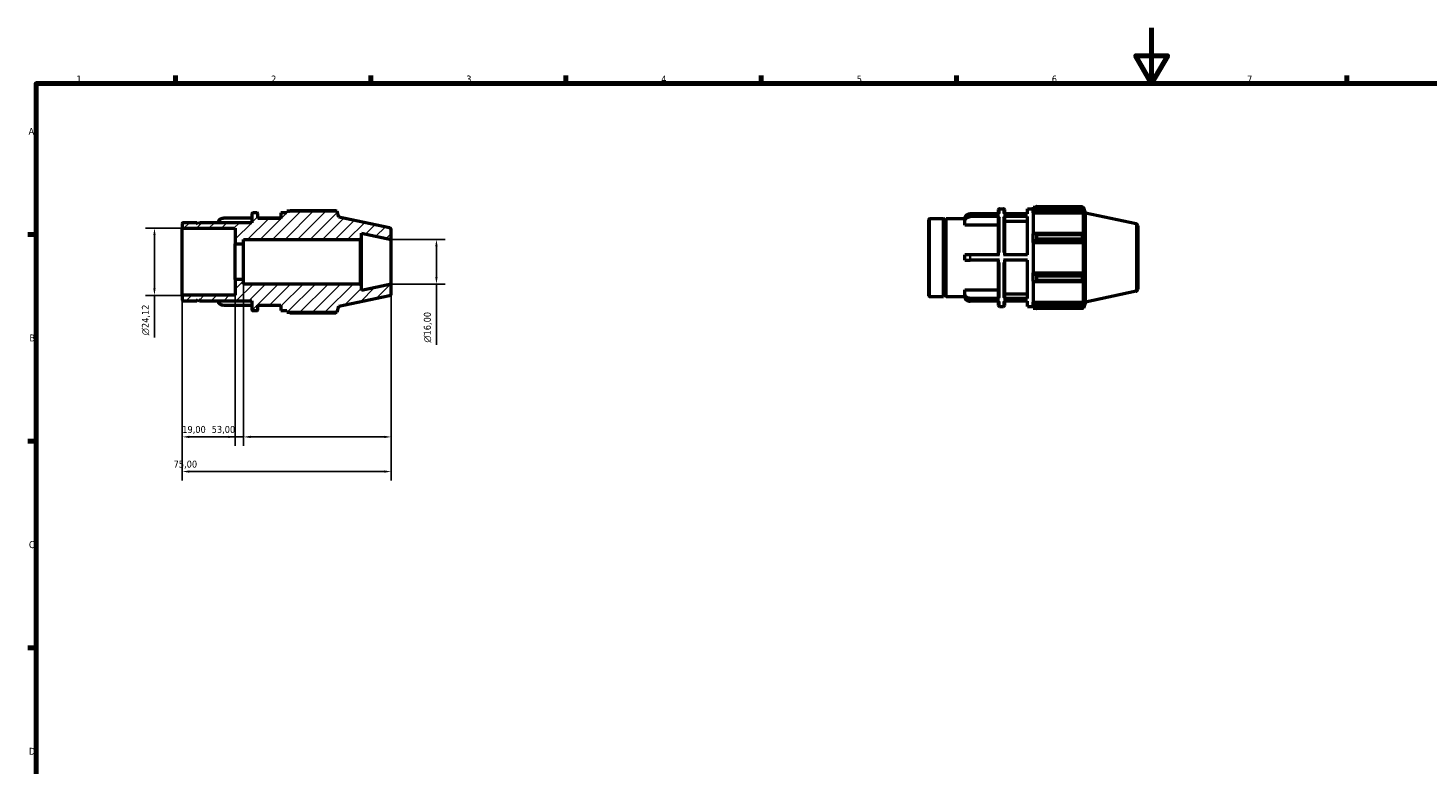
# Model space of a CAD drawing. Header units: millimetres. Extents: x 0 to 899, y 0 to 619.
# Tile 2 of 4: x 17 to 520, y 330 to 594. Entities that reach past the tile are written whole.
import ezdxf

# ---------------------------------------------------------------- set-up
doc = ezdxf.new("R2010")
doc.units = ezdxf.units.MM
for name, color, linetype, lineweight in [('Border (ISO)', 7, 'Continuous', 70), ('Dimension (ISO)', 7, 'Continuous', 25), ('Hatch (ISO)', 7, 'Continuous', 18), ('Visible (ISO)', 7, 'Continuous', 50), ('Visible Narrow (ISO)', 7, 'Continuous', 35)]:
    doc.layers.add(name, color=color, linetype=linetype, lineweight=lineweight)
doc.styles.add('Note Text (ISO)', font='tahoma.ttf')
doc.dimstyles.new('Default (ISO)', dxfattribs={"dimtxt": 2.5, "dimasz": 2.5, "dimexe": 3.175, "dimexo": 0, "dimgap": 0.762, "dimtad": 1, "dimrnd": 1e-08, "dimzin": 0, "dimtxsty": 'Note Text (ISO)', "dimcen": 0.09, "dimdle": 10, "dimclrd": 256, "dimclre": 256, "dimclrt": 256, "dimazin": 0, "dimtfac": 1.40208, "dimtmove": 0, "dimatfit": 3, "dimfxl": 1, "dimtolj": 1, "dimtzin": 0, "dimlwd": -1, "dimlwe": -1, "dimarcsym": 0})

# ---------------------------------------------------------------- blocks, each defined once
blk = doc.blocks.new('Borders Default Border')
at = {"layer": 'Border (ISO)'}
for p, q in [((70.08, 574), (70.08, 576.9)), ((140.17, 574), (140.17, 576.9)), ((210.25, 574), (210.25, 576.9)), ((280.33, 574), (280.33, 576.9)), ((350.42, 574), (350.42, 576.9)), ((490.58, 574), (490.58, 576.9)), ((20, 519.75), (17.1, 519.75)), ((20, 445.5), (17.1, 445.5)), ((20, 371.25), (17.1, 371.25))]:
    blk.add_line(p, q, dxfattribs=at)
at = {"layer": 'Border (ISO)', "flags": 128}
for points in [[(420.5, 594), (420.5, 574), (414.73, 584), (426.27, 584), (420.5, 574)], [(20, 20), (20, 574), (821, 574), (821, 20), (20, 20)]]:
    blk.add_lwpolyline(points, dxfattribs=at)
at = {"layer": 'Border (ISO)', "color": 232, "true_color": 0xca0064, "char_height": 2.5, "attachment_point": 7, "style": 'Note Text (ISO)'}
for s, insert in [('1', (34.48, 574.4)), ('2', (104.37, 574.4)), ('3', (174.43, 574.35)), ('4', (244.42, 574.4)), ('5', (314.64, 574.35)), ('6', (384.66, 574.35)), ('7', (454.77, 574.4)), ('A', (17.29, 555.62)), ('B', (17.59, 481.38)), ('C', (17.43, 407.08)), ('D', (17.43, 332.88))]:
    blk.add_mtext(s, dxfattribs=dict(at, insert=insert))
blk = doc.blocks.new('*D8')
at = {"layer": 'Defpoints', "color": 0, "transparency": 16777216}
for p in [(72.5, 497.94), (147.5, 502), (72.5, 434.62)]:
    blk.add_point(p, dxfattribs=at)
at = {"layer": 'Dimension (ISO)', "transparency": 16777216}
for p, q in [((72.5, 497.94), (72.5, 431.44)), ((147.5, 502), (147.5, 431.44)), ((145, 434.62), (75, 434.62))]:
    blk.add_line(p, q, dxfattribs=at)
for points in [[(75, 435.04), (75, 434.2), (72.5, 434.62)], [(145, 435.04), (145, 434.2), (147.5, 434.62)]]:
    blk.add_solid(points, dxfattribs=at)
at = {"layer": 'Dimension (ISO)', "color": 232, "true_color": 0xca0064, "transparency": 16777216, "insert": (69.38, 438.55), "char_height": 2.5, "attachment_point": 1, "style": 'Note Text (ISO)'}
blk.add_mtext('\\A1;75,00', dxfattribs=at)
blk = doc.blocks.new('*D9')
at = {"layer": 'Defpoints', "color": 0, "transparency": 16777216}
for p in [(94.5, 503.6), (147.5, 502), (94.5, 447.07)]:
    blk.add_point(p, dxfattribs=at)
at = {"layer": 'Dimension (ISO)', "transparency": 16777216}
for p, q in [((94.5, 503.6), (94.5, 443.9)), ((147.5, 502), (147.5, 443.9)), ((94.5, 447.07), (82.27, 447.07)), ((145, 447.07), (97, 447.07))]:
    blk.add_line(p, q, dxfattribs=at)
for points in [[(97, 447.49), (97, 446.66), (94.5, 447.07)], [(145, 447.49), (145, 446.66), (147.5, 447.07)]]:
    blk.add_solid(points, dxfattribs=at)
at = {"layer": 'Dimension (ISO)', "color": 232, "true_color": 0xca0064, "transparency": 16777216, "insert": (83.04, 451.01), "char_height": 2.5, "attachment_point": 1, "style": 'Note Text (ISO)'}
blk.add_mtext('\\A1;53,00', dxfattribs=at)
blk = doc.blocks.new('*D10')
at = {"layer": 'Defpoints', "color": 0, "transparency": 16777216}
for p in [(91.5, 503.6), (72.5, 497.94), (72.5, 447.07)]:
    blk.add_point(p, dxfattribs=at)
at = {"layer": 'Dimension (ISO)', "transparency": 16777216}
for p, q in [((91.5, 503.6), (91.5, 443.9)), ((72.5, 497.94), (72.5, 443.9)), ((89, 447.07), (75, 447.07))]:
    blk.add_line(p, q, dxfattribs=at)
for points in [[(75, 447.49), (75, 446.66), (72.5, 447.07)], [(89, 447.49), (89, 446.66), (91.5, 447.07)]]:
    blk.add_solid(points, dxfattribs=at)
at = {"layer": 'Dimension (ISO)', "color": 232, "true_color": 0xca0064, "transparency": 16777216, "insert": (72.48, 451.01), "char_height": 2.5, "attachment_point": 1, "style": 'Note Text (ISO)'}
blk.add_mtext('\\A1;19,00', dxfattribs=at)
blk = doc.blocks.new('*D11')
at = {"layer": 'Defpoints', "color": 0, "transparency": 16777216}
for p in [(147.5, 518), (147.5, 502), (163.74, 502)]:
    blk.add_point(p, dxfattribs=at)
at = {"layer": 'Dimension (ISO)', "transparency": 16777216}
for p, q in [((147.5, 518), (166.91, 518)), ((163.74, 515.5), (163.74, 504.5)), ((147.5, 502), (166.91, 502)), ((163.74, 502), (163.74, 480.18))]:
    blk.add_line(p, q, dxfattribs=at)
for points in [[(163.32, 515.5), (164.16, 515.5), (163.74, 518)], [(163.32, 504.5), (164.16, 504.5), (163.74, 502)]]:
    blk.add_solid(points, dxfattribs=at)
at = {"layer": 'Dimension (ISO)', "color": 232, "true_color": 0xca0064, "transparency": 16777216, "insert": (159.21, 480.94), "char_height": 2.5, "attachment_point": 1, "rotation": 90, "style": 'Note Text (ISO)'}
blk.add_mtext('\\A1;\\fAIGDT|b0|i0;\\H2.5000;\\ln\\fTahoma|b0|i0;\\H2.5000;16,00', dxfattribs=at)
blk = doc.blocks.new('*D12')
at = {"layer": 'Defpoints', "color": 0, "transparency": 16777216}
for p in [(72.5, 522.06), (62.5, 497.94), (72.5, 497.94)]:
    blk.add_point(p, dxfattribs=at)
at = {"layer": 'Dimension (ISO)', "transparency": 16777216}
for p, q in [((72.5, 522.06), (59.33, 522.06)), ((62.5, 519.56), (62.5, 500.44)), ((72.5, 497.94), (59.33, 497.94)), ((62.5, 497.94), (62.5, 482.82))]:
    blk.add_line(p, q, dxfattribs=at)
for points in [[(62.08, 519.56), (62.92, 519.56), (62.5, 522.06)], [(62.08, 500.44), (62.92, 500.44), (62.5, 497.94)]]:
    blk.add_solid(points, dxfattribs=at)
at = {"layer": 'Dimension (ISO)', "color": 232, "true_color": 0xca0064, "transparency": 16777216, "insert": (57.98, 483.58), "char_height": 2.5, "attachment_point": 1, "rotation": 90, "style": 'Note Text (ISO)'}
blk.add_mtext('\\A1;\\fAIGDT|b0|i0;\\H2.5000;\\ln\\fTahoma|b0|i0;\\H2.5000;24,12', dxfattribs=at)

msp = doc.modelspace()

# ---------------------------------------------------------------- hatches: boundary and pattern name
at = {"layer": 'Hatch (ISO)'}
h = msp.add_hatch(dxfattribs=at)
h.set_pattern_fill('ANSI31', color=256, scale=25.4, style=0)
h.set_pattern_definition([(45, (0, 0), (-2.245064, 2.245064), [])])
edge = h.paths.add_edge_path()
edge.add_ellipse((146.7, 498.648), major_axis=(0.166, -0.783), ratio=1, start_angle=0, end_angle=78)
edge.add_line((147.5, 498.648), (147.5, 502))
edge.add_line((147.5, 502), (136.786, 499.723))
edge.add_line((136.786, 499.723), (136.786, 501.52))
edge.add_line((136.786, 501.52), (136.306, 502))
edge.add_line((136.306, 502), (94.5, 502))
edge.add_line((94.5, 502), (94.5, 503.6))
edge.add_line((94.5, 503.6), (91.5, 503.6))
edge.add_line((91.5, 503.6), (91.5, 497.942))
edge.add_line((91.5, 497.942), (72.5, 497.942))
edge.add_line((72.5, 497.942), (72.5, 496.28))
edge.add_ellipse((72.82, 496.28), major_axis=(-0.32, 0), ratio=1, start_angle=0, end_angle=90)
edge.add_line((72.82, 495.96), (77.7, 495.96))
edge.add_line((77.7, 495.96), (78.2, 496.46))
edge.add_line((78.2, 496.46), (78.7, 495.96))
edge.add_line((78.7, 495.96), (97.5, 495.96))
edge.add_line((97.5, 495.96), (97.5, 492.77))
edge.add_ellipse((97.82, 492.77), major_axis=(-0.32, 0), ratio=1, start_angle=0, end_angle=90)
edge.add_line((97.82, 492.45), (99.323, 492.45))
edge.add_ellipse((99.323, 492.77), major_axis=(0, -0.32), ratio=1, start_angle=0, end_angle=90)
edge.add_line((99.643, 492.77), (99.643, 494.4))
edge.add_line((99.643, 494.4), (107.857, 494.4))
edge.add_line((107.857, 494.4), (107.857, 492.45))
edge.add_line((107.857, 492.45), (110, 492.45))
edge.add_line((110, 492.45), (110, 491.865))
edge.add_line((110, 491.865), (128.052, 491.865))
edge.add_line((128.052, 491.865), (128.75, 494.015))
edge.add_line((128.75, 494.015), (146.866, 497.865))
edge = h.paths.add_edge_path()
edge.add_ellipse((146.7, 521.352), major_axis=(0.8, 0), ratio=1, start_angle=0, end_angle=78)
edge.add_line((146.866, 522.135), (128.75, 525.985))
edge.add_line((128.75, 525.985), (128.052, 528.135))
edge.add_line((128.052, 528.135), (110, 528.135))
edge.add_line((110, 528.135), (110, 527.55))
edge.add_line((110, 527.55), (107.857, 527.55))
edge.add_line((107.857, 527.55), (107.857, 525.6))
edge.add_line((107.857, 525.6), (99.643, 525.6))
edge.add_line((99.643, 525.6), (99.643, 527.23))
edge.add_ellipse((99.323, 527.23), major_axis=(0.32, 0), ratio=1, start_angle=0, end_angle=90)
edge.add_line((99.323, 527.55), (97.82, 527.55))
edge.add_ellipse((97.82, 527.23), major_axis=(0, 0.32), ratio=1, start_angle=0, end_angle=90)
edge.add_line((97.5, 527.23), (97.5, 524.04))
edge.add_line((97.5, 524.04), (78.7, 524.04))
edge.add_line((78.7, 524.04), (78.2, 523.54))
edge.add_line((78.2, 523.54), (77.7, 524.04))
edge.add_line((77.7, 524.04), (72.82, 524.04))
edge.add_ellipse((72.82, 523.72), major_axis=(0, 0.32), ratio=1, start_angle=0, end_angle=90)
edge.add_line((72.5, 523.72), (72.5, 522.058))
edge.add_line((72.5, 522.058), (91.5, 522.058))
edge.add_line((91.5, 522.058), (91.5, 516.4))
edge.add_line((91.5, 516.4), (94.5, 516.4))
edge.add_line((94.5, 516.4), (94.5, 518))
edge.add_line((94.5, 518), (136.306, 518))
edge.add_line((136.306, 518), (136.786, 518.48))
edge.add_line((136.786, 518.48), (136.786, 520.277))
edge.add_line((136.786, 520.277), (147.5, 518))
edge.add_line((147.5, 518), (147.5, 521.352))

# ---------------------------------------------------------------- linework, layer by layer
at = {"layer": 'Visible (ISO)'}
for p, q in [((128.052, 528.135), (110, 528.135)), ((110, 528.135), (110, 527.55)), ((127.608, 528.348), (111.17, 528.348)), ((128.75, 525.985), (128.052, 528.135)), ((365.531, 527.183), (365.531, 528.75)), ((365.851, 529.07), (367.354, 529.07)), ((367.674, 528.75), (367.674, 527.183)), ((375.888, 527.183), (375.888, 529.07)), ((375.888, 529.07), (378.031, 529.07)), ((378.031, 529.655), (378.031, 529.001)), ((378.031, 529.655), (378.861, 529.655)), ((378.421, 529.373), (378.031, 529.001)), ((378.031, 527.779), (378.031, 529.001)), ((378.031, 527.779), (378.421, 528.125)), ((378.031, 527.606), (378.031, 527.779)), ((378.421, 528.125), (395.893, 528.125)), ((379.201, 529.868), (379.201, 529.163)), ((379.201, 529.868), (395.639, 529.868)), ((395.639, 529.163), (379.201, 529.163)), ((395.639, 529.163), (395.639, 529.868)), ((395.75, 529.655), (396.083, 529.655)), ((396.083, 528.815), (395.893, 529.373)), ((395.893, 528.125), (396.083, 527.606)), ((396.781, 527.505), (396.083, 529.655)), ((396.083, 528.815), (396.083, 529.655)), ((72.5, 523.72), (72.5, 522.058)), ((77.7, 524.04), (72.82, 524.04)), ((78.2, 523.54), (77.7, 524.04)), ((78.7, 524.04), (78.2, 523.54)), ((97.5, 524.04), (78.7, 524.04)), ((97.5, 525.663), (87.307, 525.663)), ((97.5, 527.23), (97.5, 524.04)), ((99.323, 527.55), (97.82, 527.55)), ((99.643, 525.6), (99.643, 527.23)), ((107.857, 525.663), (99.643, 525.663)), ((107.857, 525.6), (99.643, 525.6)), ((110, 527.55), (107.857, 527.55)), ((107.857, 527.55), (107.857, 525.6)), ((146.866, 522.135), (128.75, 525.985)), ((340.531, 497.8), (340.531, 525.24)), ((340.851, 525.56), (345.731, 525.56)), ((345.731, 497.48), (345.731, 525.56)), ((346.231, 525.06), (345.731, 525.56)), ((346.231, 525.06), (346.731, 525.56)), ((346.231, 497.98), (346.231, 525.06)), ((346.731, 497.48), (346.731, 525.56)), ((346.731, 525.56), (353.39, 525.56)), ((353.388, 524.516), (353.388, 525.491)), ((353.388, 523.162), (353.388, 524.516)), ((365.531, 523.162), (353.388, 523.162)), ((365.851, 527.183), (355.338, 527.183)), ((365.851, 526.208), (355.338, 526.208)), ((365.531, 512.495), (365.531, 525.93)), ((375.888, 527.183), (367.354, 527.183)), ((375.888, 526.208), (367.354, 526.208)), ((367.674, 525.93), (367.674, 512.495)), ((375.888, 524.516), (367.674, 524.516)), ((375.888, 512.495), (375.888, 526.208)), ((378.031, 527.606), (378.031, 519.984)), ((378.031, 527.606), (396.083, 527.606)), ((396.083, 519.894), (396.083, 527.606)), ((396.781, 495.534), (396.781, 527.505)), ((414.898, 523.654), (396.781, 527.505)), ((415.531, 522.872), (415.531, 500.168)), ((72.5, 522.058), (91.5, 522.058)), ((72.5, 497.942), (72.5, 522.058)), ((91.5, 522.058), (91.5, 516.4)), ((94.5, 516.4), (94.5, 518)), ((94.5, 518), (136.306, 518)), ((136.306, 518), (136.786, 518.48)), ((136.306, 518), (136.306, 502)), ((136.786, 518.48), (136.786, 520.277)), ((136.786, 520.277), (147.5, 518)), ((136.786, 501.52), (136.786, 518.48)), ((147.5, 518), (147.5, 521.352)), ((147.5, 502), (147.5, 518)), ((378.421, 520.164), (378.031, 519.984)), ((378.031, 517.032), (378.031, 519.984)), ((395.893, 520.164), (378.421, 520.164)), ((379.201, 519.825), (379.201, 518.123)), ((379.201, 519.825), (395.639, 519.825)), ((395.639, 518.123), (379.201, 518.123)), ((395.639, 518.123), (395.639, 519.825)), ((396.083, 519.894), (395.893, 520.164)), ((91.5, 516.4), (94.5, 516.4)), ((91.5, 503.6), (91.5, 516.4)), ((94.5, 503.6), (94.5, 516.4)), ((378.031, 517.032), (378.421, 517.149)), ((378.031, 516.973), (378.031, 517.032)), ((378.031, 516.973), (378.031, 506.066)), ((378.031, 516.973), (396.083, 516.973)), ((378.421, 517.149), (395.893, 517.149)), ((395.893, 517.149), (396.083, 516.973)), ((396.083, 506.066), (396.083, 516.973)), ((353.388, 510.545), (353.388, 512.495)), ((365.851, 512.495), (355.338, 512.495)), ((365.851, 510.545), (355.338, 510.545)), ((365.531, 497.11), (365.531, 510.545)), ((375.888, 512.495), (367.354, 512.495)), ((375.888, 510.545), (367.354, 510.545)), ((367.674, 510.545), (367.674, 497.11)), ((375.888, 496.832), (375.888, 510.545)), ((94.5, 503.6), (91.5, 503.6)), ((91.5, 503.6), (91.5, 497.942)), ((94.5, 502), (94.5, 503.6)), ((378.031, 506.008), (378.031, 506.066)), ((378.031, 506.066), (396.083, 506.066)), ((378.031, 503.056), (378.031, 506.008)), ((378.421, 505.891), (378.031, 506.008)), ((378.031, 503.056), (378.421, 502.876)), ((378.031, 503.056), (378.031, 495.434)), ((395.893, 505.891), (378.421, 505.891)), ((378.421, 502.876), (395.893, 502.876)), ((379.201, 504.917), (379.201, 503.215)), ((379.201, 504.917), (395.639, 504.917)), ((395.639, 503.215), (379.201, 503.215)), ((395.639, 503.215), (395.639, 504.917)), ((396.083, 506.066), (395.893, 505.891)), ((395.893, 502.876), (396.083, 503.146)), ((396.083, 495.434), (396.083, 503.146)), ((91.5, 497.942), (72.5, 497.942)), ((72.5, 497.942), (72.5, 496.28)), ((136.306, 502), (94.5, 502)), ((128.75, 494.015), (146.866, 497.865)), ((136.786, 501.52), (136.306, 502)), ((147.5, 502), (136.786, 499.723)), ((136.786, 499.723), (136.786, 501.52)), ((147.5, 498.648), (147.5, 502)), ((346.231, 497.98), (345.731, 497.48)), ((346.231, 497.98), (346.731, 497.48)), ((353.388, 498.524), (353.388, 499.878)), ((353.388, 499.878), (365.531, 499.878)), ((353.388, 497.549), (353.388, 498.524)), ((367.674, 498.524), (375.888, 498.524)), ((414.898, 499.385), (396.781, 495.534)), ((72.82, 495.96), (77.7, 495.96)), ((77.7, 495.96), (78.2, 496.46)), ((78.2, 496.46), (78.7, 495.96)), ((78.7, 495.96), (97.5, 495.96)), ((97.5, 494.337), (87.307, 494.337)), ((97.5, 495.96), (97.5, 492.77)), ((99.643, 492.77), (99.643, 494.4)), ((99.643, 494.4), (107.857, 494.4)), ((107.857, 494.337), (99.643, 494.337)), ((107.857, 494.4), (107.857, 492.45)), ((128.052, 491.865), (128.75, 494.015)), ((340.851, 497.48), (345.731, 497.48)), ((346.731, 497.48), (353.39, 497.48)), ((365.851, 496.832), (355.338, 496.832)), ((365.851, 495.857), (355.338, 495.857)), ((365.531, 494.29), (365.531, 495.857)), ((365.851, 493.97), (367.354, 493.97)), ((375.888, 496.832), (367.354, 496.832)), ((375.888, 495.857), (367.354, 495.857)), ((367.674, 495.857), (367.674, 494.29)), ((375.888, 493.97), (375.888, 495.857)), ((375.888, 493.97), (378.031, 493.97)), ((378.031, 495.261), (378.031, 495.434)), ((378.031, 495.434), (396.083, 495.434)), ((378.031, 494.038), (378.031, 495.261)), ((378.421, 494.915), (378.031, 495.261)), ((378.031, 494.038), (378.421, 493.666)), ((378.031, 494.038), (378.031, 493.385)), ((378.031, 493.385), (378.861, 493.385)), ((395.893, 494.915), (378.421, 494.915)), ((379.201, 493.877), (379.201, 493.172)), ((379.201, 493.877), (395.639, 493.877)), ((395.639, 493.172), (379.201, 493.172)), ((395.639, 493.172), (395.639, 493.877)), ((395.75, 493.385), (396.083, 493.385)), ((396.083, 495.434), (395.893, 494.915)), ((395.893, 493.666), (396.083, 494.224)), ((396.781, 495.534), (396.083, 493.385)), ((396.083, 493.385), (396.083, 494.224)), ((97.82, 492.45), (99.323, 492.45)), ((107.857, 492.45), (110, 492.45)), ((110, 492.45), (110, 491.865)), ((110, 491.865), (128.052, 491.865)), ((111.17, 491.652), (127.608, 491.652))]:
    msp.add_line(p, q, dxfattribs=at)
for centre, radius, start, end in [((365.851, 528.75), 0.32, 90, 180), ((367.354, 528.75), 0.32, 0, 90), ((72.82, 523.72), 0.32, 90, 180), ((97.82, 527.23), 0.32, 90, 180), ((99.323, 527.23), 0.32, 0, 90), ((340.851, 525.24), 0.32, 90, 180), ((414.731, 522.872), 0.8, 0, 78), ((146.7, 521.352), 0.8, 0, 78), ((146.7, 498.648), 0.8, 282, 0), ((340.851, 497.8), 0.32, 180, 270), ((414.731, 500.168), 0.8, 282, 0), ((72.82, 496.28), 0.32, 180, 270), ((97.82, 492.77), 0.32, 180, 270), ((99.323, 492.77), 0.32, 270, 0), ((365.851, 494.29), 0.32, 180, 270), ((367.354, 494.29), 0.32, 270, 0)]:
    msp.add_arc(centre, radius, start, end, dxfattribs=at)
for points, weights in [([(110.83, 528.135), (110.997, 528.241), (111.17, 528.348)], [1.01183219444, 1.01393935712, 1.0159003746]), ([(127.718, 528.135), (127.664, 528.241), (127.608, 528.348)], [1.00172843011, 1.00093799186, 1]), ([(379.201, 529.868), (378.796, 529.616), (378.421, 529.373)], [1.0159003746, 1.01130916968, 1.00591688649]), ([(378.421, 528.125), (378.796, 528.633), (379.201, 529.163)], [1.00591688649, 1.01130916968, 1.0159003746]), ([(395.639, 529.868), (395.771, 529.616), (395.893, 529.373)], [1, 1.00220455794, 1.00359404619]), ([(395.893, 528.125), (395.771, 528.633), (395.639, 529.163)], [1.00359404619, 1.00220455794, 1]), ([(379.201, 519.825), (378.796, 519.998), (378.421, 520.164)], [1.0159003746, 1.01130916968, 1.00591688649]), ([(378.421, 517.149), (378.796, 517.626), (379.201, 518.123)], [1.00591688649, 1.01130916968, 1.0159003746]), ([(395.639, 519.825), (395.771, 519.998), (395.893, 520.164)], [1, 1.00220455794, 1.00359404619]), ([(395.893, 517.149), (395.771, 517.626), (395.639, 518.123)], [1.00359404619, 1.00220455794, 1]), ([(379.201, 504.917), (378.796, 505.414), (378.421, 505.891)], [1.0159003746, 1.01130916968, 1.00591688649]), ([(378.421, 502.876), (378.796, 503.042), (379.201, 503.215)], [1.00591688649, 1.01130916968, 1.0159003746]), ([(395.639, 504.917), (395.771, 505.414), (395.893, 505.891)], [1, 1.00220455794, 1.00359404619]), ([(395.893, 502.876), (395.771, 503.042), (395.639, 503.215)], [1.00359404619, 1.00220455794, 1]), ([(379.201, 493.877), (378.796, 494.406), (378.421, 494.915)], [1.0159003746, 1.01130916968, 1.00591688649]), ([(378.421, 493.666), (378.796, 493.424), (379.201, 493.172)], [1.00591688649, 1.01130916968, 1.0159003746]), ([(395.639, 493.877), (395.771, 494.406), (395.893, 494.915)], [1, 1.00220455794, 1.00359404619]), ([(395.893, 493.666), (395.771, 493.424), (395.639, 493.172)], [1.00359404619, 1.00220455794, 1]), ([(111.17, 491.652), (110.997, 491.759), (110.83, 491.865)], [1.0159003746, 1.01393935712, 1.01183219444]), ([(127.608, 491.652), (127.664, 491.759), (127.718, 491.865)], [1, 1.00093799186, 1.00172843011])]:
    msp.add_rational_spline(points, weights, degree=2, dxfattribs=at)
for points, knots in [([(85.359, 524.04), (85.37, 524.233), (85.424, 524.447), (85.598, 524.812), (85.758, 525.02), (86.099, 525.315), (86.339, 525.454), (86.784, 525.614), (87.067, 525.663), (87.307, 525.663)], [-0.28122378, -0.28122378, -0.28122378, -0.28122378, -0.21666809, -0.21666809, -0.14437423, -0.14437423, -0.07215854, -0.07215854, 0, 0, 0, 0]), ([(355.338, 527.183), (355.098, 527.183), (354.815, 527.134), (354.37, 526.974), (354.13, 526.835), (353.79, 526.54), (353.629, 526.332), (353.445, 525.946), (353.388, 525.7), (353.388, 525.491)], [0, 0, 0, 0, 0.07215854, 0.07215854, 0.14437423, 0.14437423, 0.21666809, 0.21666809, 0.28904349, 0.28904349, 0.28904349, 0.28904349]), ([(353.388, 524.516), (353.388, 524.725), (353.445, 524.971), (353.629, 525.357), (353.79, 525.565), (354.13, 525.86), (354.37, 525.999), (354.815, 526.159), (355.098, 526.208), (355.338, 526.208)], [-0.28904349, -0.28904349, -0.28904349, -0.28904349, -0.21666809, -0.21666809, -0.14437423, -0.14437423, -0.07215854, -0.07215854, 0, 0, 0, 0]), ([(365.851, 526.208), (365.812, 526.208), (365.765, 526.2), (365.692, 526.173), (365.653, 526.151), (365.597, 526.102), (365.571, 526.068), (365.54, 526.005), (365.531, 525.964), (365.531, 525.93)], [0, 0, 0, 0, 0.011841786, 0.011841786, 0.02369293, 0.02369293, 0.035555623, 0.035555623, 0.047428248, 0.047428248, 0.047428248, 0.047428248]), ([(367.674, 525.93), (367.674, 525.964), (367.665, 526.005), (367.635, 526.068), (367.608, 526.102), (367.552, 526.151), (367.513, 526.173), (367.44, 526.2), (367.394, 526.208), (367.354, 526.208)], [-0.047428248, -0.047428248, -0.047428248, -0.047428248, -0.035555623, -0.035555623, -0.02369293, -0.02369293, -0.011841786, -0.011841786, 0, 0, 0, 0]), ([(355.338, 512.495), (355.098, 512.495), (354.815, 512.495), (354.37, 512.495), (354.13, 512.495), (353.79, 512.495), (353.629, 512.495), (353.445, 512.495), (353.388, 512.495), (353.388, 512.495)], [0, 0, 0, 0, 0.07215854, 0.07215854, 0.14437423, 0.14437423, 0.21666809, 0.21666809, 0.28904349, 0.28904349, 0.28904349, 0.28904349]), ([(353.388, 510.545), (353.388, 510.545), (353.445, 510.545), (353.629, 510.545), (353.79, 510.545), (354.13, 510.545), (354.37, 510.545), (354.815, 510.545), (355.098, 510.545), (355.338, 510.545)], [-0.28904349, -0.28904349, -0.28904349, -0.28904349, -0.21666809, -0.21666809, -0.14437423, -0.14437423, -0.07215854, -0.07215854, 0, 0, 0, 0]), ([(355.338, 496.832), (355.098, 496.832), (354.815, 496.881), (354.37, 497.04), (354.13, 497.18), (353.79, 497.475), (353.629, 497.683), (353.445, 498.069), (353.388, 498.315), (353.388, 498.524)], [0, 0, 0, 0, 0.07215854, 0.07215854, 0.14437423, 0.14437423, 0.21666809, 0.21666809, 0.28904349, 0.28904349, 0.28904349, 0.28904349]), ([(87.307, 494.337), (87.067, 494.337), (86.784, 494.386), (86.339, 494.546), (86.099, 494.685), (85.758, 494.98), (85.598, 495.188), (85.424, 495.553), (85.37, 495.767), (85.359, 495.96)], [0, 0, 0, 0, 0.07215854, 0.07215854, 0.14437423, 0.14437423, 0.21666809, 0.21666809, 0.28122378, 0.28122378, 0.28122378, 0.28122378]), ([(353.388, 497.549), (353.388, 497.34), (353.445, 497.094), (353.629, 496.708), (353.79, 496.5), (354.13, 496.205), (354.37, 496.065), (354.815, 495.906), (355.098, 495.857), (355.338, 495.857)], [-0.28904349, -0.28904349, -0.28904349, -0.28904349, -0.21666809, -0.21666809, -0.14437423, -0.14437423, -0.07215854, -0.07215854, 0, 0, 0, 0]), ([(365.531, 497.11), (365.531, 497.075), (365.54, 497.035), (365.571, 496.972), (365.597, 496.938), (365.653, 496.889), (365.692, 496.866), (365.765, 496.84), (365.812, 496.832), (365.851, 496.832)], [-0.047428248, -0.047428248, -0.047428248, -0.047428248, -0.035560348, -0.035560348, -0.02370237, -0.02370237, -0.011846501, -0.011846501, 0, 0, 0, 0]), ([(367.354, 496.832), (367.394, 496.832), (367.44, 496.84), (367.513, 496.866), (367.552, 496.889), (367.608, 496.937), (367.635, 496.972), (367.665, 497.035), (367.674, 497.075), (367.674, 497.11)], [0, 0, 0, 0, 0.011841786, 0.011841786, 0.02369293, 0.02369293, 0.035555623, 0.035555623, 0.047428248, 0.047428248, 0.047428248, 0.047428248])]:
    msp.add_open_spline(points, degree=3, knots=knots, dxfattribs=at)
at = {"layer": 'Visible Narrow (ISO)'}
for p, q in [((365.851, 529.065), (365.851, 527.364)), ((367.354, 527.364), (367.354, 529.065)), ((340.851, 525.387), (340.851, 497.653)), ((355.338, 527.138), (355.338, 526.261)), ((365.851, 525.742), (365.851, 513.314)), ((367.354, 513.314), (367.354, 525.742)), ((414.898, 499.534), (414.898, 523.505)), ((355.338, 512.397), (355.338, 510.642)), ((365.851, 509.726), (365.851, 497.297)), ((367.354, 497.297), (367.354, 509.726)), ((355.338, 496.779), (355.338, 495.901)), ((365.851, 495.676), (365.851, 493.975)), ((367.354, 493.975), (367.354, 495.676))]:
    msp.add_line(p, q, dxfattribs=at)

# ---------------------------------------------------------------- block references
msp.add_blockref('Borders Default Border', (0, 0))

# ---------------------------------------------------------------- dimensions: what is measured, and where the dimension line sits
at = {"layer": 'Dimension (ISO)'}
for base, p1, p2, picture, middle in [((62.5, 497.942), (72.5, 522.058), (72.5, 497.942), '*D12', (62.5, 489.13)), ((163.738, 502), (147.5, 518), (147.5, 502), '*D11', (163.738, 486.5))]:
    dim = msp.add_linear_dim(base=base, p1=p1, p2=p2, angle=90, text='\\fAIGDT|b0|i0;\\H2.5000;\\ln\\fTahoma|b0|i0;\\H2.5000;<>', dimstyle='Default (ISO)', override={"dimdec": 2, "dimtp": 0, "dimtm": 0, "dimtdec": 2, "dimtofl": 0, "dimatfit": 2}, dxfattribs=at)
    dim.commit()
    dim.dimension.update_dxf_attribs({"geometry": picture, "text_midpoint": middle, "dimtype": 160})
for base, p1, p2, override, picture, middle in [((72.5, 447.075), (91.5, 503.6), (72.5, 497.942), {"dimdec": 2, "dimtp": 0, "dimtm": 0, "dimtdec": 2, "dimtofl": 0, "dimatfit": 1}, '*D10', (76.5, 447.075)), ((94.5, 447.075), (147.5, 502), (94.5, 503.6), {"dimdec": 2, "dimtp": 0, "dimtm": 0, "dimtdec": 2, "dimtofl": 0, "dimatfit": 2}, '*D9', (87.137, 447.075)), ((72.5, 434.619), (147.5, 502), (72.5, 497.942), {"dimdec": 2, "dimtp": 0, "dimtm": 0, "dimtdec": 2, "dimtofl": 0, "dimatfit": 1}, '*D8', (73.5, 434.619))]:
    dim = msp.add_linear_dim(base=base, p1=p1, p2=p2, angle=180, dimstyle='Default (ISO)', override=override, dxfattribs=at)
    dim.commit()
    dim.dimension.update_dxf_attribs({"geometry": picture, "text_midpoint": middle, "dimtype": 160})

doc.saveas('drawing.dxf')
